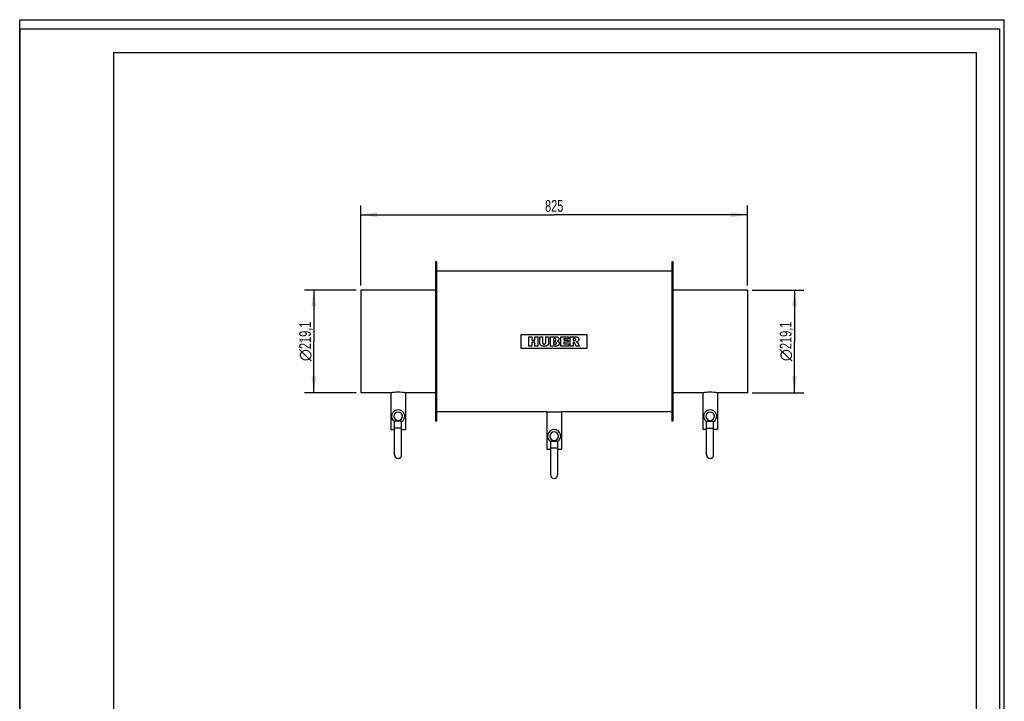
# Model space of a CAD drawing. Header units: millimetres. Extents: x 0 to 2100, y 0 to 2970.
# Tile 7 of 7: x 0 to 2100, y 1517 to 2970. Entities that reach past the tile are written whole.
import ezdxf

# ---------------------------------------------------------------- set-up
doc = ezdxf.new("R2010")
doc.units = ezdxf.units.MM
doc.header["$LTSCALE"] = 193.6
doc.layers.get('0').update_dxf_attribs({"linetype": 'CONTINUOUS'})
for name, color, linetype in [('_2D-BEM', 7, 'CONTINUOUS'), ('_ACHSEN', 7, 'CONTINUOUS'), ('_KURVEN', 7, 'CONTINUOUS')]:
    doc.layers.add(name, color=color, linetype=linetype)
doc.styles.get("Standard").update_dxf_attribs({"font": 'txt', "width": 0.7})
doc.styles.add('TEXTSTYLE_4', font='gdt')
doc.dimstyles.new('DIMSTYLE_1', dxfattribs={"dimtxt": 25, "dimasz": 35, "dimexe": 2, "dimexo": 1, "dimtad": 1, "dimdec": 1, "dimtxsty": 'Standard', "dimblk": '_FILLED', "dimblk1": '_FILLED', "dimblk2": '_FILLED', "dimcen": 0.09, "dimazin": 2, "dimtp": 0.5, "dimtm": 0.5, "dimtfac": 1, "dimtdec": 1, "dimtofl": 0, "dimtmove": 0, "dimatfit": 3, "dimldrblk": '_FILLED', "dimfxl": 1, "dimtolj": 1, "dimarcsym": 0})
doc.dimstyles.new('DIMSTYLE_2', dxfattribs={"dimtxt": 25, "dimasz": 35, "dimexe": 2, "dimexo": 1, "dimtad": 1, "dimdec": 1, "dimtxsty": 'Standard', "dimblk": '_FILLED', "dimblk1": '_FILLED', "dimblk2": '_FILLED', "dimcen": 0.09, "dimazin": 2, "dimtp": 0.8, "dimtm": 0.8, "dimtfac": 1, "dimtdec": 1, "dimtofl": 0, "dimtmove": 0, "dimatfit": 3, "dimldrblk": '_FILLED', "dimfxl": 1, "dimtolj": 1, "dimarcsym": 0})

# ---------------------------------------------------------------- blocks, each defined once
blk = doc.blocks.new('_FILLED')
at = {"color": 0, "linetype": 'ByBlock'}
blk.add_solid([(0, 0), (-1, 0.143), (-1, -0.143)], dxfattribs=at)
blk = doc.blocks.new('*D1')
at = {"layer": '_2D-BEM', "color": 2, "linetype": 'Continuous', "transparency": 16777216}
for p, q in [((1562.4, 2393.8), (1672.4, 2393.8)), ((1652.4, 2393.8), (1652.4, 2284.3)), ((1652.4, 2174.7), (1652.4, 2284.3)), ((1562.4, 2174.7), (1672.4, 2174.7))]:
    blk.add_line(p, q, dxfattribs=at)
at = {"layer": '_2D-BEM', "color": 2, "linetype": 'Continuous', "transparency": 16777216, "xscale": 35, "yscale": 35, "zscale": 35}
for p, rotation in [((1652.4, 2393.8), 90), ((1652.4, 2174.7), 270)]:
    blk.add_blockref('_FILLED', p, dxfattribs=dict(at, rotation=rotation))
at = {"layer": '_2D-BEM', "color": 2, "linetype": 'Continuous', "transparency": 16777216, "insert": (1621.1, 2284.3), "char_height": 25, "width": 173.214, "attachment_point": 2, "rotation": 90, "line_spacing_factor": 0.9, "style": 'TEXTSTYLE_4'}
blk.add_mtext('{\\fgdt;n}\\ftxt;{\\W0.7;219,1}', dxfattribs=at)
blk = doc.blocks.new('*D2')
at = {"layer": '_2D-BEM', "color": 2, "linetype": 'Continuous', "transparency": 16777216}
for p, q in [((717.4, 2393.8), (607.4, 2393.8)), ((627.4, 2393.8), (627.4, 2284.3)), ((627.4, 2174.7), (627.4, 2284.3)), ((717.4, 2174.7), (607.4, 2174.7))]:
    blk.add_line(p, q, dxfattribs=at)
at = {"layer": '_2D-BEM', "color": 2, "linetype": 'Continuous', "transparency": 16777216, "xscale": 35, "yscale": 35, "zscale": 35}
for p, rotation in [((627.4, 2393.8), 90), ((627.4, 2174.7), 270)]:
    blk.add_blockref('_FILLED', p, dxfattribs=dict(at, rotation=rotation))
at = {"layer": '_2D-BEM', "color": 2, "linetype": 'Continuous', "transparency": 16777216, "insert": (596.1, 2284.3), "char_height": 25, "width": 173.214, "attachment_point": 2, "rotation": 90, "line_spacing_factor": 0.9, "style": 'TEXTSTYLE_4'}
blk.add_mtext('{\\fgdt;n}\\ftxt;{\\W0.7;219,1}', dxfattribs=at)
blk = doc.blocks.new('*D3')
at = {"layer": '_2D-BEM', "color": 2, "linetype": 'Continuous', "transparency": 16777216}
for p, q in [((727.4, 2403.8), (727.4, 2574.3)), ((1552.4, 2403.8), (1552.4, 2574.3)), ((727.4, 2554.3), (1139.9, 2554.3)), ((1552.4, 2554.3), (1139.9, 2554.3))]:
    blk.add_line(p, q, dxfattribs=at)
at = {"layer": '_2D-BEM', "color": 2, "linetype": 'Continuous', "transparency": 16777216, "xscale": 35, "yscale": 35, "zscale": 35, "rotation": 180}
blk.add_blockref('_FILLED', (727.4, 2554.3), dxfattribs=at)
at = {"layer": '_2D-BEM', "color": 2, "linetype": 'Continuous', "transparency": 16777216, "xscale": 35, "yscale": 35, "zscale": 35}
blk.add_blockref('_FILLED', (1552.4, 2554.3), dxfattribs=at)
at = {"layer": '_2D-BEM', "color": 2, "linetype": 'Continuous', "transparency": 16777216, "insert": (1139.9, 2585.5), "char_height": 25, "width": 85.714, "attachment_point": 2, "line_spacing_factor": 0.9}
blk.add_mtext('825', dxfattribs=at)

msp = doc.modelspace()

# ---------------------------------------------------------------- linework, layer by layer
at = {"color": 7, "linetype": 'Continuous'}
for p, q in [((0, 2970), (2100, 2970)), ((0, 0), (0, 2970)), ((0, 2970), (2100, 2970)), ((0, 0), (0, 2970)), ((2100, 0), (2100, 2970)), ((2100, 0), (2100, 2970)), ((727.36, 2393.81), (727.36, 2391.81)), ((886.86, 2393.81), (727.36, 2393.81)), ((727.36, 2391.81), (727.36, 2176.71)), ((1552.36, 2393.81), (1392.86, 2393.81)), ((1552.36, 2393.81), (1552.36, 2391.81)), ((1552.36, 2391.81), (1552.36, 2176.71)), ((727.36, 2176.71), (727.36, 2174.71)), ((1552.36, 2176.71), (1552.36, 2174.71)), ((799.61, 2099.71), (799.61, 2114.21)), ((814.61, 2114.21), (799.61, 2114.21)), ((814.61, 2099.71), (814.61, 2114.21)), ((1465.11, 2099.71), (1465.11, 2114.21)), ((1465.11, 2114.21), (1480.11, 2114.21)), ((1480.11, 2099.71), (1480.11, 2114.21)), ((799.61, 2042.21), (799.61, 2099.71)), ((814.61, 2099.71), (799.61, 2099.71)), ((814.61, 2042.21), (814.61, 2099.71)), ((1465.11, 2042.21), (1465.11, 2099.71)), ((1465.11, 2099.71), (1480.11, 2099.71)), ((1480.11, 2042.21), (1480.11, 2099.71)), ((1132.36, 2071.76), (1132.36, 2057.26)), ((1132.36, 2071.76), (1147.36, 2071.76)), ((1147.36, 2071.76), (1147.36, 2057.26)), ((1132.36, 2057.26), (1132.36, 1999.76)), ((1132.36, 2057.26), (1147.36, 2057.26)), ((1147.36, 2057.26), (1147.36, 1999.76))]:
    msp.add_line(p, q, dxfattribs=at)
at = {"color": 3, "linetype": 'Continuous'}
for p, q in [((0, 2950), (0, 1485)), ((2090, 2950), (0, 2950)), ((2090, 2950), (2090, 0))]:
    msp.add_line(p, q, dxfattribs=at)
at = {"color": 5, "linetype": 'Continuous'}
for p, q in [((200, 2900), (2040, 2900)), ((200, 2900), (200, 50)), ((2040, 2900), (2040, 50))]:
    msp.add_line(p, q, dxfattribs=at)
at = {"color": 7, "linetype": 'Continuous'}
for centre in [(807.11, 2042.21), (1472.61, 2042.21), (1139.86, 1999.76)]:
    msp.add_arc(centre, 7.5, 180, 360, dxfattribs=at)
at = {"layer": '_ACHSEN', "color": 7, "linetype": 'Continuous'}
for p, q in [((886.86, 2454.26), (886.86, 2393.81)), ((888.86, 2454.26), (886.86, 2454.26)), ((888.86, 2454.26), (888.86, 2434.26)), ((1390.86, 2454.26), (1390.86, 2434.26)), ((1392.86, 2454.26), (1390.86, 2454.26)), ((1392.86, 2454.26), (1392.86, 2393.81)), ((888.86, 2434.26), (888.86, 2349.26)), ((1390.86, 2434.26), (888.86, 2434.26)), ((1390.86, 2434.26), (1390.86, 2349.26)), ((886.86, 2393.81), (886.86, 2349.26)), ((1392.86, 2393.81), (1392.86, 2349.26)), ((886.86, 2349.26), (886.86, 2219.26)), ((888.86, 2349.26), (888.86, 2219.26)), ((1390.86, 2349.26), (1390.86, 2219.26)), ((1392.86, 2349.26), (1392.86, 2219.26)), ((886.86, 2219.26), (886.86, 2174.71)), ((888.86, 2219.26), (888.86, 2134.26)), ((1390.86, 2219.26), (1390.86, 2134.26)), ((1392.86, 2219.26), (1392.86, 2174.71)), ((791.36, 2174.71), (727.36, 2174.71)), ((791.36, 2174.71), (791.36, 2096.71)), ((886.86, 2174.71), (822.86, 2174.71)), ((822.86, 2174.71), (822.86, 2096.71)), ((886.86, 2174.71), (886.86, 2114.26)), ((1392.86, 2174.71), (1392.86, 2114.26)), ((1456.86, 2174.71), (1392.86, 2174.71)), ((1456.86, 2174.71), (1456.86, 2096.71)), ((1552.36, 2174.71), (1488.36, 2174.71)), ((1488.36, 2174.71), (1488.36, 2096.71)), ((888.86, 2134.26), (888.86, 2114.26)), ((1124.11, 2134.26), (888.86, 2134.26)), ((1124.11, 2134.26), (1124.11, 2054.26)), ((1124.11, 2134.26), (1155.61, 2134.26)), ((1390.86, 2134.26), (1155.61, 2134.26)), ((1155.61, 2134.26), (1155.61, 2054.26)), ((1390.86, 2134.26), (1390.86, 2114.26)), ((888.86, 2114.26), (886.86, 2114.26)), ((1392.86, 2114.26), (1390.86, 2114.26)), ((791.36, 2096.71), (799.61, 2096.71)), ((814.61, 2096.71), (822.86, 2096.71)), ((1465.11, 2096.71), (1456.86, 2096.71)), ((1488.36, 2096.71), (1480.11, 2096.71)), ((1124.11, 2054.26), (1132.36, 2054.26)), ((1147.36, 2054.26), (1155.61, 2054.26))]:
    msp.add_line(p, q, dxfattribs=at)
for centre, radius, start, end in [((807.11, 2066.3), 109.55, 81.73394, 98.26606), ((1472.61, 2066.3), 109.55, 81.73394, 98.26606), ((807.11, 2124.71), 14, 90, 237.59942), ((807.11, 2124.71), 9, 90, 270), ((807.11, 2124.71), 14, 302.40058, 90), ((807.11, 2124.71), 9, 270, 90), ((1472.61, 2124.71), 14, 90, 237.59942), ((1472.61, 2124.71), 9, 90, 270), ((1472.61, 2124.71), 14, 302.40058, 90), ((1472.61, 2124.71), 9, 270, 90), ((1139.86, 2082.26), 14, 90, 237.59942), ((1139.86, 2082.26), 9, 90, 270), ((1139.86, 2082.26), 14, 302.40058, 90), ((1139.86, 2082.26), 9, 270, 90)]:
    msp.add_arc(centre, radius, start, end, dxfattribs=at)
at = {"layer": '_KURVEN', "color": 40, "linetype": 'Continuous'}
for p, q in [((1069.86, 2299.26), (1209.86, 2299.26)), ((1069.86, 2269.26), (1069.86, 2299.26)), ((1085.77, 2274.26), (1085.77, 2294.26)), ((1085.77, 2294.26), (1091.95, 2294.26)), ((1091.95, 2294.26), (1091.95, 2287.27)), ((1098.7, 2294.26), (1104.91, 2294.26)), ((1098.7, 2287.27), (1098.7, 2294.26)), ((1104.91, 2294.26), (1104.91, 2274.26)), ((1109.03, 2294.26), (1115.2, 2294.26)), ((1109.03, 2282.34), (1109.03, 2294.26)), ((1115.2, 2294.26), (1115.2, 2282.05)), ((1122.03, 2282.05), (1122.03, 2294.26)), ((1122.03, 2294.26), (1128.2, 2294.26)), ((1128.2, 2294.26), (1128.2, 2282.34)), ((1132.3, 2274.26), (1132.3, 2294.26)), ((1132.3, 2294.26), (1143.87, 2294.26)), ((1138.54, 2290.21), (1138.54, 2286.42)), ((1141.27, 2290.21), (1138.54, 2290.21)), ((1154.01, 2274.26), (1154.01, 2294.26)), ((1154.01, 2294.26), (1170.57, 2294.26)), ((1160.2, 2289.99), (1160.2, 2286.82)), ((1170.57, 2289.99), (1160.2, 2289.99)), ((1170.57, 2294.26), (1170.57, 2289.99)), ((1174.28, 2294.26), (1184.58, 2294.26)), ((1174.28, 2274.26), (1174.28, 2294.26)), ((1180.49, 2290.23), (1180.49, 2286.16)), ((1183.2, 2290.23), (1180.49, 2290.23)), ((1209.86, 2299.26), (1209.86, 2269.26)), ((1209.86, 2269.26), (1069.86, 2269.26)), ((1091.95, 2274.26), (1085.77, 2274.26)), ((1091.95, 2287.27), (1098.7, 2287.27)), ((1091.95, 2282.36), (1091.95, 2274.26)), ((1098.7, 2282.36), (1091.95, 2282.36)), ((1098.7, 2274.26), (1098.7, 2282.36)), ((1104.91, 2274.26), (1098.7, 2274.26)), ((1142.97, 2274.26), (1132.3, 2274.26)), ((1138.54, 2286.42), (1141.23, 2286.42)), ((1138.54, 2282.61), (1138.54, 2278.56)), ((1141.68, 2282.61), (1138.54, 2282.61)), ((1138.54, 2278.56), (1141.69, 2278.56)), ((1170.87, 2274.26), (1154.01, 2274.26)), ((1160.2, 2286.82), (1169.82, 2286.82)), ((1160.2, 2282.74), (1160.2, 2278.79)), ((1169.82, 2282.74), (1160.2, 2282.74)), ((1160.2, 2278.79), (1170.87, 2278.79)), ((1169.82, 2286.82), (1169.82, 2282.74)), ((1170.87, 2278.79), (1170.87, 2274.26)), ((1180.49, 2274.26), (1174.28, 2274.26)), ((1180.49, 2286.16), (1183.1, 2286.16)), ((1180.49, 2282.38), (1180.49, 2274.26)), ((1181.04, 2282.38), (1180.49, 2282.38)), ((1186.97, 2274.26), (1183.67, 2280.38)), ((1193.96, 2274.26), (1186.97, 2274.26)), ((1190.95, 2280.05), (1193.96, 2274.26))]:
    msp.add_line(p, q, dxfattribs=at)
for points in [[(1143.23, 2289.72), (1143.19, 2289.76), (1143.11, 2289.82), (1142.95, 2289.91), (1142.76, 2290), (1142.53, 2290.07), (1142.28, 2290.13), (1141.98, 2290.18), (1141.65, 2290.21), (1141.4, 2290.21), (1141.27, 2290.21)], [(1143.81, 2288.36), (1143.81, 2288.44), (1143.8, 2288.6), (1143.77, 2288.81), (1143.72, 2289), (1143.65, 2289.17), (1143.57, 2289.32), (1143.47, 2289.47), (1143.36, 2289.6), (1143.28, 2289.68), (1143.23, 2289.72)], [(1143.87, 2294.26), (1144.14, 2294.26), (1144.64, 2294.25), (1145.3, 2294.17), (1145.88, 2294.06), (1146.39, 2293.92), (1146.85, 2293.76), (1147.27, 2293.56), (1147.65, 2293.35), (1147.99, 2293.1), (1148.21, 2292.93), (1148.31, 2292.83)], [(1148.31, 2292.83), (1148.42, 2292.73), (1148.62, 2292.53), (1148.89, 2292.21), (1149.12, 2291.9), (1149.31, 2291.57), (1149.48, 2291.23), (1149.61, 2290.88), (1149.72, 2290.52), (1149.8, 2290.13), (1149.85, 2289.72), (1149.86, 2289.43), (1149.86, 2289.29)], [(1149.86, 2289.29), (1149.86, 2289.13), (1149.85, 2288.82), (1149.79, 2288.39), (1149.7, 2287.99), (1149.58, 2287.61), (1149.43, 2287.25), (1149.25, 2286.91), (1149.03, 2286.57), (1148.85, 2286.35), (1148.76, 2286.24)], [(1185.51, 2289.7), (1185.47, 2289.73), (1185.4, 2289.79), (1185.26, 2289.87), (1185.1, 2289.95), (1184.92, 2290.02), (1184.7, 2290.08), (1184.47, 2290.13), (1184.2, 2290.17), (1183.9, 2290.2), (1183.57, 2290.22), (1183.33, 2290.23), (1183.2, 2290.23)], [(1184.58, 2294.26), (1184.74, 2294.26), (1185.06, 2294.26), (1185.52, 2294.25), (1185.99, 2294.23), (1186.46, 2294.2), (1186.95, 2294.16), (1187.44, 2294.1), (1187.95, 2294.03), (1188.46, 2293.92), (1188.79, 2293.83), (1188.96, 2293.77)], [(1186.12, 2288.22), (1186.12, 2288.31), (1186.12, 2288.49), (1186.08, 2288.72), (1186.03, 2288.93), (1185.96, 2289.11), (1185.87, 2289.28), (1185.77, 2289.43), (1185.65, 2289.57), (1185.56, 2289.66), (1185.51, 2289.7)], [(1188.96, 2293.77), (1189.09, 2293.73), (1189.33, 2293.64), (1189.68, 2293.48), (1190, 2293.3), (1190.3, 2293.09), (1190.6, 2292.86), (1190.87, 2292.59), (1191.14, 2292.29), (1191.32, 2292.06), (1191.4, 2291.94)], [(1191.4, 2291.94), (1191.48, 2291.82), (1191.64, 2291.58), (1191.84, 2291.19), (1192.01, 2290.77), (1192.15, 2290.32), (1192.25, 2289.83), (1192.32, 2289.3), (1192.33, 2288.91), (1192.33, 2288.71)], [(1109.6, 2278.96), (1109.55, 2279.13), (1109.46, 2279.46), (1109.35, 2279.9), (1109.25, 2280.32), (1109.18, 2280.73), (1109.11, 2281.13), (1109.07, 2281.53), (1109.04, 2281.94), (1109.03, 2282.21), (1109.03, 2282.34)], [(1110.92, 2276.66), (1110.83, 2276.75), (1110.67, 2276.95), (1110.44, 2277.25), (1110.23, 2277.57), (1110.04, 2277.9), (1109.87, 2278.24), (1109.72, 2278.6), (1109.64, 2278.84), (1109.6, 2278.96)], [(1113.04, 2274.93), (1112.89, 2275.01), (1112.6, 2275.18), (1112.17, 2275.48), (1111.74, 2275.82), (1111.32, 2276.21), (1111.05, 2276.5), (1110.92, 2276.66)], [(1115.92, 2274.13), (1115.78, 2274.15), (1115.51, 2274.18), (1115.15, 2274.24), (1114.81, 2274.31), (1114.5, 2274.38), (1114.2, 2274.46), (1113.9, 2274.56), (1113.61, 2274.67), (1113.32, 2274.79), (1113.13, 2274.88), (1113.04, 2274.93)], [(1115.2, 2282.05), (1115.2, 2281.89), (1115.21, 2281.58), (1115.26, 2281.18), (1115.35, 2280.82), (1115.45, 2280.51), (1115.58, 2280.22), (1115.73, 2279.96), (1115.9, 2279.72), (1116.03, 2279.57), (1116.1, 2279.5)], [(1119.11, 2273.92), (1118.81, 2273.92), (1118.16, 2273.94), (1117.1, 2274), (1116.33, 2274.08), (1115.92, 2274.13)], [(1116.1, 2279.5), (1116.16, 2279.44), (1116.28, 2279.32), (1116.49, 2279.17), (1116.71, 2279.03), (1116.95, 2278.9), (1117.22, 2278.8), (1117.51, 2278.71), (1117.83, 2278.64), (1118.2, 2278.6), (1118.48, 2278.59), (1118.62, 2278.59)], [(1118.62, 2278.59), (1118.78, 2278.59), (1119.08, 2278.6), (1119.47, 2278.66), (1119.82, 2278.74), (1120.13, 2278.84), (1120.41, 2278.97), (1120.67, 2279.12), (1120.9, 2279.29), (1121.05, 2279.42), (1121.12, 2279.49)], [(1123.43, 2274.59), (1123.27, 2274.53), (1122.94, 2274.42), (1122.43, 2274.28), (1121.92, 2274.17), (1121.41, 2274.08), (1120.89, 2274.02), (1120.35, 2273.97), (1119.77, 2273.93), (1119.34, 2273.92), (1119.11, 2273.92)], [(1121.12, 2279.49), (1121.18, 2279.55), (1121.3, 2279.68), (1121.45, 2279.89), (1121.59, 2280.11), (1121.71, 2280.36), (1121.82, 2280.63), (1121.91, 2280.93), (1121.98, 2281.26), (1122.02, 2281.63), (1122.03, 2281.91), (1122.03, 2282.05)], [(1125.91, 2276.24), (1125.8, 2276.14), (1125.59, 2275.94), (1125.3, 2275.68), (1125, 2275.45), (1124.71, 2275.24), (1124.41, 2275.05), (1124.09, 2274.88), (1123.77, 2274.72), (1123.54, 2274.63), (1123.43, 2274.59)], [(1127.64, 2279), (1127.58, 2278.82), (1127.44, 2278.47), (1127.2, 2277.98), (1126.94, 2277.52), (1126.63, 2277.08), (1126.3, 2276.65), (1126.04, 2276.38), (1125.91, 2276.24)], [(1128.2, 2282.34), (1128.2, 2282.11), (1128.18, 2281.64), (1128.11, 2280.95), (1128, 2280.28), (1127.84, 2279.63), (1127.71, 2279.21), (1127.64, 2279)], [(1141.23, 2286.42), (1141.36, 2286.42), (1141.62, 2286.43), (1141.96, 2286.45), (1142.26, 2286.5), (1142.52, 2286.56), (1142.75, 2286.63), (1142.94, 2286.72), (1143.11, 2286.81), (1143.19, 2286.88), (1143.23, 2286.91)], [(1143.94, 2282.07), (1143.9, 2282.1), (1143.8, 2282.18), (1143.61, 2282.28), (1143.39, 2282.37), (1143.14, 2282.46), (1142.84, 2282.52), (1142.5, 2282.57), (1142.12, 2282.61), (1141.83, 2282.61), (1141.68, 2282.61)], [(1141.69, 2278.56), (1141.83, 2278.56), (1142.08, 2278.57), (1142.43, 2278.59), (1142.75, 2278.63), (1143.02, 2278.69), (1143.27, 2278.76), (1143.48, 2278.84), (1143.66, 2278.92), (1143.82, 2279.02), (1143.9, 2279.09), (1143.94, 2279.12)], [(1145.74, 2274.53), (1145.62, 2274.52), (1145.38, 2274.49), (1145.06, 2274.45), (1144.78, 2274.41), (1144.52, 2274.38), (1144.3, 2274.36), (1144.09, 2274.34), (1143.92, 2274.32), (1143.75, 2274.31), (1143.6, 2274.29), (1143.44, 2274.28), (1143.28, 2274.27), (1143.13, 2274.27), (1143.03, 2274.26), (1142.97, 2274.26)], [(1143.23, 2286.91), (1143.28, 2286.95), (1143.36, 2287.03), (1143.47, 2287.16), (1143.56, 2287.3), (1143.64, 2287.47), (1143.71, 2287.65), (1143.76, 2287.85), (1143.8, 2288.09), (1143.81, 2288.26), (1143.81, 2288.36)], [(1144.6, 2280.65), (1144.6, 2280.73), (1144.59, 2280.88), (1144.55, 2281.09), (1144.5, 2281.28), (1144.43, 2281.46), (1144.34, 2281.62), (1144.23, 2281.78), (1144.1, 2281.93), (1144, 2282.02), (1143.94, 2282.07)], [(1143.94, 2279.12), (1144, 2279.17), (1144.1, 2279.27), (1144.23, 2279.43), (1144.34, 2279.59), (1144.43, 2279.77), (1144.5, 2279.95), (1144.55, 2280.16), (1144.59, 2280.39), (1144.6, 2280.56), (1144.6, 2280.65)], [(1148.09, 2275.19), (1148, 2275.14), (1147.83, 2275.06), (1147.56, 2274.95), (1147.29, 2274.86), (1147.03, 2274.78), (1146.76, 2274.71), (1146.51, 2274.66), (1146.26, 2274.61), (1146, 2274.57), (1145.83, 2274.55), (1145.74, 2274.53)], [(1148.76, 2286.24), (1148.69, 2286.16), (1148.54, 2286), (1148.27, 2285.77), (1147.96, 2285.54), (1147.58, 2285.32), (1147.14, 2285.11), (1146.79, 2284.97), (1146.6, 2284.91)], [(1146.6, 2284.91), (1146.82, 2284.85), (1147.23, 2284.73), (1147.77, 2284.54), (1148.23, 2284.33), (1148.62, 2284.11), (1148.97, 2283.88), (1149.27, 2283.64), (1149.54, 2283.39), (1149.69, 2283.21), (1149.77, 2283.12)], [(1150.07, 2277.16), (1149.98, 2277.01), (1149.8, 2276.74), (1149.51, 2276.37), (1149.2, 2276.03), (1148.87, 2275.72), (1148.5, 2275.44), (1148.23, 2275.27), (1148.09, 2275.19)], [(1149.77, 2283.12), (1149.85, 2283.02), (1150, 2282.81), (1150.2, 2282.48), (1150.37, 2282.14), (1150.52, 2281.77), (1150.63, 2281.38), (1150.72, 2280.95), (1150.78, 2280.48), (1150.79, 2280.13), (1150.79, 2279.95)], [(1150.79, 2279.95), (1150.79, 2279.8), (1150.78, 2279.49), (1150.73, 2279.05), (1150.65, 2278.64), (1150.55, 2278.24), (1150.41, 2277.86), (1150.26, 2277.5), (1150.13, 2277.27), (1150.07, 2277.16)], [(1182.54, 2281.91), (1182.47, 2281.96), (1182.31, 2282.06), (1182.07, 2282.18), (1181.83, 2282.27), (1181.58, 2282.33), (1181.32, 2282.37), (1181.13, 2282.38), (1181.04, 2282.38)], [(1183.67, 2280.38), (1183.64, 2280.44), (1183.57, 2280.56), (1183.47, 2280.74), (1183.36, 2280.92), (1183.25, 2281.09), (1183.14, 2281.26), (1183.02, 2281.42), (1182.91, 2281.56), (1182.79, 2281.7), (1182.67, 2281.81), (1182.58, 2281.88), (1182.54, 2281.91)], [(1183.1, 2286.16), (1183.13, 2286.16), (1183.21, 2286.16), (1183.32, 2286.17), (1183.43, 2286.19), (1183.54, 2286.2), (1183.65, 2286.22), (1183.76, 2286.23), (1183.88, 2286.25), (1184, 2286.28), (1184.14, 2286.3), (1184.28, 2286.33), (1184.42, 2286.36), (1184.57, 2286.39), (1184.68, 2286.41), (1184.73, 2286.43)], [(1184.73, 2286.43), (1184.81, 2286.44), (1184.94, 2286.48), (1185.13, 2286.56), (1185.29, 2286.65), (1185.45, 2286.76), (1185.59, 2286.89), (1185.69, 2287), (1185.73, 2287.06)], [(1185.73, 2287.06), (1185.78, 2287.11), (1185.85, 2287.23), (1185.95, 2287.41), (1186.03, 2287.6), (1186.08, 2287.79), (1186.12, 2288), (1186.12, 2288.15), (1186.12, 2288.22)], [(1189.66, 2283.87), (1189.59, 2283.83), (1189.45, 2283.75), (1189.23, 2283.64), (1189, 2283.54), (1188.78, 2283.46), (1188.55, 2283.38), (1188.31, 2283.3), (1188.06, 2283.23), (1187.79, 2283.16), (1187.59, 2283.11), (1187.49, 2283.09)], [(1187.49, 2283.09), (1187.57, 2283.06), (1187.72, 2283.01), (1187.92, 2282.93), (1188.11, 2282.86), (1188.29, 2282.78), (1188.46, 2282.71), (1188.62, 2282.63), (1188.79, 2282.54), (1188.95, 2282.45), (1189.05, 2282.38), (1189.1, 2282.35)], [(1189.1, 2282.35), (1189.15, 2282.31), (1189.24, 2282.23), (1189.39, 2282.09), (1189.55, 2281.93), (1189.72, 2281.74), (1189.9, 2281.53), (1190.03, 2281.37), (1190.09, 2281.29)], [(1191.61, 2285.83), (1191.54, 2285.7), (1191.37, 2285.44), (1191.1, 2285.09), (1190.79, 2284.75), (1190.46, 2284.44), (1190.08, 2284.14), (1189.81, 2283.96), (1189.66, 2283.87)], [(1190.09, 2281.29), (1190.14, 2281.23), (1190.23, 2281.11), (1190.36, 2280.95), (1190.47, 2280.8), (1190.58, 2280.65), (1190.68, 2280.51), (1190.78, 2280.36), (1190.87, 2280.21), (1190.93, 2280.1), (1190.95, 2280.05)], [(1192.33, 2288.71), (1192.33, 2288.54), (1192.32, 2288.2), (1192.27, 2287.73), (1192.19, 2287.3), (1192.08, 2286.9), (1191.95, 2286.52), (1191.8, 2286.17), (1191.68, 2285.94), (1191.61, 2285.83)]]:
    msp.add_open_spline(points, degree=3, dxfattribs=at)

# ---------------------------------------------------------------- dimensions: what is measured, and where the dimension line sits
at = {"layer": '_2D-BEM', "color": 2, "linetype": 'Continuous'}
dim = msp.add_linear_dim(base=(1552.36, 2554.26), p1=(727.36, 2402.81), p2=(1552.36, 2402.81), dimstyle='DIMSTYLE_2', dxfattribs=at)
dim.commit()
dim.dimension.update_dxf_attribs({"geometry": '*D3', "text_midpoint": (1136.29, 2554.26), "dimtype": 160})
for base, p1, p2, picture, middle in [((627.36, 2393.81), (718.36, 2174.71), (718.36, 2393.81), '*D2', (627.36, 2284.26)), ((1652.36, 2393.81), (1561.36, 2174.71), (1561.36, 2393.81), '*D1', (1652.36, 2284.26))]:
    dim = msp.add_linear_dim(base=base, p1=p1, p2=p2, angle=90, text='%%c<>', dimstyle='DIMSTYLE_1', dxfattribs=at)
    dim.commit()
    dim.dimension.update_dxf_attribs({"geometry": picture, "text_midpoint": middle, "dimtype": 160})

doc.saveas('drawing.dxf')
